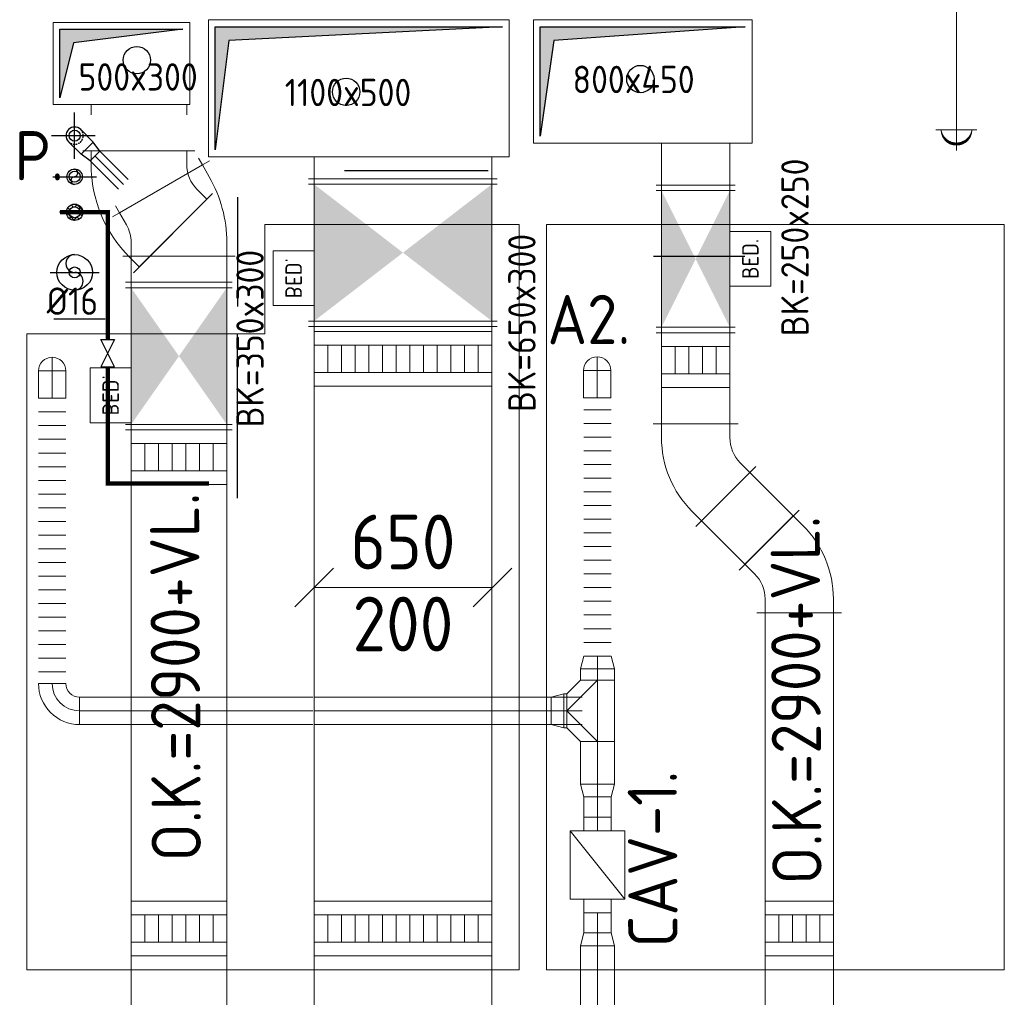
# Model space of a CAD drawing. Header units: millimetres. Extents: x -75017 to 35076, y -1757 to 51354.
# Tile 18 of 41: x -58521 to -54920, y 18546 to 22120. Entities that reach past the tile are written whole.
import ezdxf
from ezdxf.enums import TextEntityAlignment as Align

# ---------------------------------------------------------------- set-up
doc = ezdxf.new("R2010")
doc.units = ezdxf.units.MM
doc.header["$LTSCALE"] = 50
for name, pattern in [('CENTER', [50.8, 31.75, -6.35, 6.35, -6.35]), ('DASHDOT', [25.4, 12.7, -6.35, 0, -6.35]), ('HIDDEN', [9.525, 6.35, -3.175]), ('HIDDEN2', [0.1875, 0.125, -0.0625])]:
    doc.linetypes.add(name, pattern=pattern)
for name, color, linetype in [('4plfd', 254, 'Continuous'), ('60', 3, 'Continuous'), ('910-1E$0$ARC', 10, 'Continuous'), ('SCHACHT-SPARING', 7, 'Continuous'), ('WL$2----_STRAMIEN', 1, 'CENTER'), ('WL522---_HARTLIJN', 1, 'DASHDOT'), ('WL522---_VWA', 2, 'Continuous'), ('WL523---_HWA', 2, 'Continuous'), ('WL532---_GRIJS_WATER', 30, 'Continuous'), ('WL5771--_T_KANAAL-H', 1, 'Continuous'), ('WL5772--_R_KANAAL-H', 1, 'Continuous')]:
    doc.layers.add(name, color=color, linetype=linetype)
for name, color, linetype, lineweight in [('WL570---_BESTAAND-ALGMEEN', 161, 'Continuous', 0), ('WL570---_BESTAAND-HARTLIJN', 161, 'Continuous', 0), ('WL570---_BESTAAND-MAATVOERING', 160, 'Continuous', 0), ('WL570---_BESTAAND-RETOUR', 100, 'Continuous', 0), ('WL570---_BESTAAND-TOEVOER', 200, 'Continuous', 0), ('WL570---_DEMONTEREN', 10, 'Continuous', 0)]:
    doc.layers.add(name, color=color, linetype=linetype, lineweight=lineweight)
doc.layers.get('WL570---_DEMONTEREN').off()
doc.styles.add('ISO', font='ISO', dxfattribs={"height": 162})
doc.styles.add('MAATVOERING', font='ISO')

# ---------------------------------------------------------------- blocks, each defined once
blk = doc.blocks.new('BEDIENING')
blk.add_lwpolyline([(0, -100), (0, 100), (150, 100), (150, -100)], close=True)
at = {"layer": 'WL570---_BESTAAND-RETOUR', "style": 'ISO'}
blk.add_text('BED.', height=60, rotation=90, dxfattribs=at).set_placement((75, 0), align=Align.MIDDLE_CENTER)
blk = doc.blocks.new('$RPIJL2')
blk.add_lwpolyline([(94.3, 163.4, 0, 16.7, 0), (69.3, 120.1, 0, 0, 0), (10, 17.3, 0, 0, 0)], format="xyseb")
blk.add_circle((0, 0), 20)
blk = doc.blocks.new('$RPIJL')
for points in [[(10, 17.3, 0, 16.7, 0), (35, 60.6, 0, 0, 0), (94.3, 163.4, 0, 0, 0)], [(-94.3, -163.4, 0, 16.7, 0), (-69.3, -120.1, 0, 0, 0), (-10, -17.3, 0, 0, 0)]]:
    blk.add_lwpolyline(points, format="xyseb")
blk.add_circle((0, 0), 20)
blk = doc.blocks.new('*X126')
at = {"color": 0}
for p, q in [((21274.4, 13035), (21282.1, 13042.8)), ((21282.8, 13044.2), (21275.5, 13051.5)), ((21295.2, 13054.3), (21287.5, 13062)), ((21292.8, 13053.4), (21300.6, 13061.2)), ((21300.6, 13061.2), (21304.2, 13064.8)), ((21329.7, 13042.3), (21307.8, 13064.1)), ((21312.7, 13050.9), (21319.8, 13058)), ((21320.5, 13036.2), (21329, 13044.7)), ((21299.6, 13005), (21270.6, 13034)), ((21270.8, 13031.4), (21274.4, 13035)), ((21277.6, 13015.7), (21284.7, 13022.8)), ((21290.9, 13006.6), (21299.3, 13015)), ((21317.1, 13009.9), (21309.8, 13017.2)), ((21316, 13009.2), (21326.3, 13019.6)), ((21327.6, 13021.9), (21319.8, 13029.6))]:
    blk.add_line(p, q, dxfattribs=at)
blk = doc.blocks.new('KARH')
for p, q in [((1, 0.5), (0, 0.5)), ((0, -0.5), (1, -0.5))]:
    blk.add_line(p, q)
at = {"invisible_edges": 15}
blk.add_3dface([(0, 0.5), (0, -0.5), (1, -0.5), (1, 0.5)], dxfattribs=at)
blk = doc.blocks.new('OBO10000090ZH')
blk.add_lwpolyline([(-50, -100), (50, -100), (50, 0, 1), (-50, 0)], format="xyb", close=True)
at = {"layer": 'WL570---_BESTAAND-HARTLIJN'}
for points in [[(0, -100), (0, 50)], [(-50, 0), (50, 0)]]:
    blk.add_lwpolyline(points, dxfattribs=at)
blk = doc.blocks.new('FLLINE100')
blk.add_line((0, -50), (0, 50))
blk = doc.blocks.new('OEX10000100000')
at = {"rotation": 90}
for p in [(0, -50), (0, -100), (0, -150), (0, -200), (0, -250), (0, -300), (0, -350), (0, -400), (0, -450), (0, -500), (0, -550), (0, -600), (0, -650), (0, -700), (0, -750), (0, -800), (0, -850), (0, -900), (0, -950), (0, -1000)]:
    blk.add_blockref('FLLINE100', p, dxfattribs=at)
blk = doc.blocks.new('OBO10000090L')
blk.add_lwpolyline([(50, 0, 0.414214), (-100, 150), (-100, 50, -0.414214), (-50, 0)], format="xyb", close=True)
at = {"invisible_edges": 15}
for points in [[(-91.3, 49.2), (-74, 147.7), (-100, 150), (-100, 50)], [(-82.9, 47), (-48.7, 141), (-74, 147.7), (-91.3, 49.2)], [(-75, 43.3), (-25, 129.9), (-48.7, 141), (-82.9, 47)], [(-67.9, 38.3), (-3.6, 114.9), (-25, 129.9), (-75, 43.3)], [(-61.7, 32.1), (14.9, 96.4), (-3.6, 114.9), (-67.9, 38.3)], [(-56.7, 25), (29.9, 75), (14.9, 96.4), (-61.7, 32.1)], [(-53, 17.1), (41, 51.3), (29.9, 75), (-56.7, 25)], [(-50.8, 8.7), (47.7, 26), (41, 51.3), (-53, 17.1)], [(-50, 0), (50, 0), (47.7, 26), (-50.8, 8.7)]]:
    blk.add_3dface(points, dxfattribs=at)
at = {"layer": 'WL570---_BESTAAND-HARTLIJN'}
blk.add_arc((-100, 0), 100, 0, 90, dxfattribs=at)
blk = doc.blocks.new('KARO')
for p, q in [((1, 0.5), (0, 0.5)), ((0, -0.5), (1, -0.5))]:
    blk.add_line(p, q)
at = {"invisible_edges": 15}
blk.add_3dface([(0, 0.5), (0, -0.5), (1, -0.5), (1, 0.5)], dxfattribs=at)
at = {"layer": 'WL570---_BESTAAND-HARTLIJN'}
blk.add_line((0, 0), (1, 0), dxfattribs=at)
blk = doc.blocks.new('OTS12512512500H')
blk.add_lwpolyline([(-112.5, -62.5), (112.5, -62.5), (112.5, 62.5), (62.5, 112.5), (-62.5, 112.5), (-112.5, 62.5)], close=True)
at = {"layer": 'WL570---_BESTAAND-HARTLIJN'}
blk.add_line((-112.5, 0), (112.5, 0), dxfattribs=at)
at = {"layer": 'WL570---_BESTAAND-TOEVOER'}
blk.add_lwpolyline([(-112.5, 0), (0, 112.5), (112.5, 0)], dxfattribs=at)
blk = doc.blocks.new('OSV1251000460G')
blk.add_lwpolyline([(0, -62.5), (46.7, -50), (46.7, 50), (0, 62.5)], close=True)
at = {"layer": 'WL570---_BESTAAND-HARTLIJN'}
blk.add_line((0, 0), (46.7, 0), dxfattribs=at)
blk = doc.blocks.new('OEX1000094200')
at = {"rotation": 270}
for p in [(0, 900), (0, 850), (0, 800), (0, 750), (0, 700), (0, 650), (0, 600), (0, 550), (0, 500), (0, 450), (0, 400), (0, 350), (0, 300), (0, 250), (0, 200), (0, 150), (0, 100), (0, 50)]:
    blk.add_blockref('FLLINE100', p, dxfattribs=at)
blk = doc.blocks.new('VBX1001000010025000')
blk.add_lwpolyline([(50, -100), (300, -100), (300, 100), (50, 100)], close=True)
for points in [[(50, 50), (0, 50), (0, -50), (50, -50)], [(300, -50), (350, -50), (350, 50), (300, 50)]]:
    blk.add_lwpolyline(points)
at = {"layer": 'WL570---_BESTAAND-HARTLIJN'}
blk.add_line((300, 0), (350, 0), dxfattribs=at)
at = {"layer": 'WL570---_BESTAAND-TOEVOER'}
blk.add_line((50, -100), (300, 100), dxfattribs=at)
blk = doc.blocks.new('VSP35020035020010-0')
blk.add_lwpolyline([(0, -175), (200, -175), (200, 175), (0, 175)], close=True)
at = {"layer": 'WL570---_BESTAAND-TOEVOER'}
for p, q in [((50, -175), (50, 175)), ((150, -175), (150, 175)), ((50, 125), (150, 125)), ((50, 75), (150, 75)), ((50, 25), (150, 25)), ((50, -25), (150, -25)), ((50, -75), (150, -75)), ((50, -125), (150, -125))]:
    blk.add_line(p, q, dxfattribs=at)
blk = doc.blocks.new('VSP25025025025010-0')
blk.add_lwpolyline([(0, -125), (200, -125), (200, 125), (0, 125)], close=True)
at = {"layer": 'WL570---_BESTAAND-TOEVOER'}
for p, q in [((50, -125), (50, 125)), ((150, -125), (150, 125)), ((50, 75), (150, 75)), ((50, 25), (150, 25)), ((50, -25), (150, -25)), ((50, -75), (150, -75))]:
    blk.add_line(p, q, dxfattribs=at)
blk = doc.blocks.new('VSP65020065020010-0')
blk.add_lwpolyline([(0, -325), (200, -325), (200, 325), (0, 325)], close=True)
at = {"layer": 'WL570---_BESTAAND-RETOUR'}
for p, q in [((50, -325), (50, 325)), ((150, -325), (150, 325)), ((50, 275), (150, 275)), ((50, 225), (150, 225)), ((50, 175), (150, 175)), ((50, 125), (150, 125)), ((50, 75), (150, 75)), ((50, 25), (150, 25)), ((50, -25), (150, -25)), ((50, -75), (150, -75)), ((50, -125), (150, -125)), ((50, -175), (150, -175)), ((50, -225), (150, -225)), ((50, -275), (150, -275))]:
    blk.add_line(p, q, dxfattribs=at)
blk = doc.blocks.new('*X1')
at = {"color": 0}
for p, q in [((-0.34, 0.226), (-0.34, 0.298)), ((-0.33, 0.237), (-0.33, 0.309)), ((-0.32, 0.247), (-0.32, 0.319)), ((-0.31, 0.256), (-0.31, 0.329)), ((-0.3, 0.265), (-0.3, 0.338)), ((-0.29, 0.273), (-0.29, 0.347)), ((-0.28, 0.281), (-0.28, 0.355)), ((-0.27, 0.289), (-0.27, 0.363)), ((-0.26, 0.296), (-0.26, 0.37)), ((-0.25, 0.302), (-0.25, 0.377)), ((-0.24, 0.309), (-0.24, 0.383)), ((-0.23, 0.315), (-0.23, 0.389)), ((-0.22, 0.32), (-0.22, 0.395)), ((-0.21, 0.326), (-0.21, 0.4)), ((-0.2, 0.331), (-0.2, 0.405)), ((-0.19, 0.335), (-0.19, 0.41)), ((-0.18, 0.34), (-0.18, 0.415)), ((-0.17, 0.344), (-0.17, 0.419)), ((-0.16, 0.348), (-0.16, 0.423)), ((-0.15, 0.351), (-0.15, 0.426)), ((-0.14, 0.355), (-0.14, 0.43)), ((-0.13, 0.358), (-0.13, 0.433)), ((-0.12, 0.36), (-0.12, 0.436)), ((-0.11, 0.363), (-0.11, 0.439)), ((-0.1, 0.365), (-0.1, 0.441)), ((-0.09, 0.367), (-0.09, 0.443)), ((-0.08, 0.369), (-0.08, 0.445)), ((-0.07, 0.371), (-0.07, 0.447)), ((-0.06, 0.372), (-0.06, 0.448)), ((-0.05, 0.374), (-0.05, 0.449)), ((-0.04, 0.375), (-0.04, 0.45)), ((-0.03, 0.375), (-0.03, 0.451)), ((-0.02, 0.376), (-0.02, 0.452)), ((-0.01, 0.376), (-0.01, 0.452)), ((0, 0.376), (0, 0.452)), ((0.01, 0.376), (0.01, 0.452)), ((0.02, 0.376), (0.02, 0.452)), ((0.03, 0.375), (0.03, 0.451)), ((0.04, 0.375), (0.04, 0.45)), ((0.05, 0.374), (0.05, 0.449)), ((0.06, 0.372), (0.06, 0.448)), ((0.07, 0.371), (0.07, 0.447)), ((0.08, 0.369), (0.08, 0.445)), ((0.09, 0.367), (0.09, 0.443)), ((0.1, 0.365), (0.1, 0.441)), ((0.11, 0.363), (0.11, 0.439)), ((0.12, 0.36), (0.12, 0.436)), ((0.13, 0.358), (0.13, 0.433)), ((0.14, 0.355), (0.14, 0.43)), ((0.15, 0.351), (0.15, 0.426)), ((0.16, 0.348), (0.16, 0.423)), ((0.17, 0.344), (0.17, 0.419)), ((0.18, 0.34), (0.18, 0.415)), ((0.19, 0.335), (0.19, 0.41)), ((0.2, 0.331), (0.2, 0.405)), ((0.21, 0.326), (0.21, 0.4)), ((0.22, 0.32), (0.22, 0.395)), ((0.23, 0.315), (0.23, 0.389)), ((0.24, 0.309), (0.24, 0.383)), ((0.25, 0.302), (0.25, 0.377)), ((0.26, 0.296), (0.26, 0.37)), ((0.27, 0.289), (0.27, 0.363)), ((0.28, 0.281), (0.28, 0.355)), ((0.29, 0.273), (0.29, 0.347)), ((0.3, 0.265), (0.3, 0.338)), ((0.31, 0.256), (0.31, 0.329)), ((0.32, 0.247), (0.32, 0.319)), ((0.33, 0.237), (0.33, 0.309)), ((0.34, 0.226), (0.34, 0.298)), ((-0.45, 0.011), (-0.45, 0.044)), ((-0.44, 0.05), (-0.44, 0.104)), ((-0.43, 0.079), (-0.43, 0.14)), ((-0.42, 0.104), (-0.42, 0.167)), ((-0.41, 0.125), (-0.41, 0.191)), ((-0.4, 0.143), (-0.4, 0.211)), ((-0.39, 0.16), (-0.39, 0.229)), ((-0.38, 0.175), (-0.38, 0.245)), ((-0.37, 0.189), (-0.37, 0.26)), ((-0.36, 0.203), (-0.36, 0.273)), ((-0.35, 0.215), (-0.35, 0.286)), ((0.35, 0.215), (0.35, 0.286)), ((0.36, 0.203), (0.36, 0.273)), ((0.37, 0.189), (0.37, 0.26)), ((0.38, 0.175), (0.38, 0.245)), ((0.39, 0.16), (0.39, 0.229)), ((0.4, 0.143), (0.4, 0.211)), ((0.41, 0.125), (0.41, 0.191)), ((0.42, 0.104), (0.42, 0.167)), ((0.43, 0.079), (0.43, 0.14)), ((0.44, 0.05), (0.44, 0.104)), ((0.45, 0.011), (0.45, 0.044))]:
    blk.add_line(p, q, dxfattribs=at)
blk = doc.blocks.new('KARODS')
blk.add_circle((0, 0), 0.5)
at = {"layer": 'WL570---_BESTAAND-HARTLIJN'}
for p, q in [((0, -0.6), (0, 0.6)), ((-0.6, 0), (0.6, 0))]:
    blk.add_line(p, q, dxfattribs=at)
at = {"layer": 'WL570---_BESTAAND-TOEVOER'}
blk.add_blockref('*X1', (0, 0), dxfattribs=at)
blk = doc.blocks.new('OBO12500090SE')
blk.add_lwpolyline([(-62.5, 125), (-62.5, 0), (62.5, 0), (62.5, 125)])
at = {"layer": 'WL570---_BESTAAND-HARTLIJN'}
for p, q in [((0, 0), (0, 187.5)), ((-62.5, 125), (62.5, 125))]:
    blk.add_line(p, q, dxfattribs=at)
at = {"xscale": 125, "yscale": 125, "zscale": 125}
blk.add_blockref('KARODS', (0, 125), dxfattribs=at)
blk = doc.blocks.new('VKD50030000010000')
blk.add_lwpolyline([(0, 0), (500, 0), (500, 300), (0, 300)], close=True)
at = {"layer": 'WL5771--_T_KANAAL-H'}
blk.add_lwpolyline([(25, 25), (25, 275), (475, 275), (75, 225)], close=True, dxfattribs=at)
for points in [[(25, 25), (75, 225), (25, 275)], [(75, 225), (475, 275), (25, 275)]]:
    blk.add_solid(points, dxfattribs=at)
blk = doc.blocks.new('VBO3502003502005050-0')
for p, q in [((20.3, 446), (-269.6, 156.1)), ((-205, 0), (205, 0))]:
    blk.add_line(p, q)
blk.add_lwpolyline([(-175, 0), (175, 0), (175, 50, 0.198912), (34.4, 389.4), (-0.9, 424.8), (-248.4, 177.3), (-213.1, 141.9, -0.198912), (-175, 50)], format="xyb", close=True)
blk = doc.blocks.new('VKD110050000010000')
blk.add_lwpolyline([(0, 0), (1100, 0), (1100, 500), (0, 500)], close=True)
at = {"layer": 'WL5772--_R_KANAAL-H'}
blk.add_lwpolyline([(25, 25), (25, 475), (1075, 475), (75, 425)], close=True, dxfattribs=at)
for points in [[(25, 25), (75, 425), (25, 475)], [(75, 425), (1075, 475), (25, 475)]]:
    blk.add_solid(points, dxfattribs=at)
blk = doc.blocks.new('VBO3502003502005050-2')
for p, q in [((111.7, 216.6), (-243.4, 11.6)), ((-205, -131.7), (205, -131.7))]:
    blk.add_line(p, q)
blk.add_lwpolyline([(-175, -131.7), (175, -131.7), (175, -81.7, 0.131652), (110.7, 158.3), (85.7, 201.6), (-217.4, 26.6), (-192.4, -16.7, -0.131652), (-175, -81.7)], format="xyb", close=True)
blk = doc.blocks.new('VKD80045000010000')
blk.add_lwpolyline([(0, 0), (800, 0), (800, 450), (0, 450)], close=True)
at = {"layer": 'WL5771--_T_KANAAL-H'}
blk.add_lwpolyline([(25, 25), (25, 425), (775, 425), (75, 375)], close=True, dxfattribs=at)
for points in [[(25, 25), (75, 375), (25, 425)], [(75, 375), (775, 425), (25, 425)]]:
    blk.add_solid(points, dxfattribs=at)
blk = doc.blocks.new('A$C097E4F3C')
at = {"layer": 'WL570---_BESTAAND-MAATVOERING', "style": 'ISO'}
blk.add_text('BRANDWEREND ISOLEREN T/M  BRANDKLEP.', height=180, dxfattribs=at).set_placement((0, 0))
blk = doc.blocks.new('VBO2502502502505050-0')
for p, q in [((-0.4, 219.6), (-219.6, 0.4)), ((-155, -155.6), (155, -155.6))]:
    blk.add_line(p, q)
blk.add_lwpolyline([(-125, -155.6), (125, -155.6), (125, -105.6, 0.198912), (13.7, 163.1), (-21.7, 198.4), (-198.4, 21.7), (-163.1, -13.7, -0.198912), (-125, -105.6)], format="xyb", close=True)
blk = doc.blocks.new('VBO2502502502505050-1')
for p, q in [((-0.4, 219.6), (-219.6, 0.4)), ((-155, -155.6), (155, -155.6))]:
    blk.add_line(p, q)
blk.add_lwpolyline([(-125, -155.6), (125, -155.6), (125, -105.6, 0.198912), (13.7, 163.1), (-21.7, 198.4), (-198.4, 21.7), (-163.1, -13.7, -0.198912), (-125, -105.6)], format="xyb", close=True)
blk = doc.blocks.new('MVLINE')
blk.add_line((35.4, -35.4), (-35.4, 35.4))
blk = doc.blocks.new('Block plafond 7e midden')
at = {"layer": '4plfd', "linetype": 'Continuous', "lineweight": 18}
blk.add_lwpolyline([(11636, -19285), (11636, -21010), (9835, -21010), (9835, -18685), (10706, -18685), (10706, -18285), (11636, -18285)], close=True, dxfattribs=at)
at = {"layer": '4plfd', "linetype": 'Continuous', "lineweight": 18, "flags": 128}
blk.add_lwpolyline([(11736, -18285), (11736, -21010), (13410, -21010), (13410, -18285)], close=True, dxfattribs=at)

msp = doc.modelspace()

# ---------------------------------------------------------------- linework, layer by layer
at = {"layer": '60', "linetype": 'Continuous'}
for p, q in [((-57333.6, 21567.9), (-56807.5, 21567.9)), ((-56203.3, 21255.8), (-55868.9, 21255.8))]:
    msp.add_line(p, q, dxfattribs=at)
for points in [[(-57780.5, 22514.5, 0, 33.3, 0), (-57830.5, 22427.9, 0, 0, 0), (-58067.8, 22016.9, 0, 0, 0)], [(-55938.9, 22443.7, 0, 33.3, 0), (-55988.9, 22357.1, 0, 0, 0), (-56226.1, 21946.2, 0, 0, 0)], [(-56276.1, 21859.5, 0, 33.3, 0), (-56326.1, 21772.9, 0, 0, 0), (-56563.4, 21362, 0, 0, 0)], [(-58142.7, 21823.6, 0, 33.3, 0), (-58192.7, 21737, 0, 0, 0), (-58430, 21326, 0, 0, 0)]]:
    msp.add_lwpolyline(points, format="xyseb", dxfattribs=at)
for centre in [(-58092.8, 21971.7), (-56251.1, 21902.8), (-57327.2, 21856.2)]:
    msp.add_circle(centre, 50, dxfattribs=at)
at = {"layer": '910-1E$0$ARC'}
for p, q in [((-57724, 21470.8), (-57724, 21070.8)), ((-57724, 20370.8), (-57724, 20970.8))]:
    msp.add_line(p, q, dxfattribs=at)
at = {"layer": 'SCHACHT-SPARING'}
msp.add_line((-58396.1, 21026.5), (-58208.5, 21026.5), dxfattribs=at)
at = {"layer": 'WL$2----_STRAMIEN'}
msp.add_line((-58320, 21610.8), (-58320, 21780.8), dxfattribs=at)
at = {"layer": 'WL522---_HARTLIJN'}
for p, q in [((-58405, 21695.8), (-58245, 21695.8)), ((-58141.6, 21517.4), (-58245.8, 21621.5))]:
    msp.add_line(p, q, dxfattribs=at)
at = {"layer": 'WL522---_VWA'}
for p, q in [((-58297.7, 21718.1), (-58251.8, 21672.1)), ((-58342.3, 21673.5), (-58296.3, 21627.6)), ((-58251.8, 21672.1), (-58296.3, 21627.6)), ((-58228.1, 21639.2), (-58251.8, 21672.1)), ((-58263.4, 21603.9), (-58296.3, 21627.6)), ((-58263.4, 21603.9), (-58228.1, 21639.2)), ((-58123.9, 21535.1), (-58228.1, 21639.2)), ((-58159.3, 21499.7), (-58263.4, 21603.9))]:
    msp.add_line(p, q, dxfattribs=at)
at = {"layer": 'WL522---_VWA', "linetype": 'DASHDOT'}
msp.add_line((-58410, 21195.8), (-58230, 21195.8), dxfattribs=at)
at = {"layer": 'WL522---_VWA'}
msp.add_circle((-58320, 21195.8), 65, dxfattribs=at)
for centre, radius, start, end in [((-58320, 21695.8), 31.5, 45, 225), ((-58322.6, 21559.8), 14.2, 280.3695, 79.6305), ((-58319.7, 21531.8), 14, 91.4225, 268.5775), ((-58320, 21228.4), 32.4, 90.0524, 270.4778), ((-58321.5, 21163.4), 32.6, 273.5016, 86.771)]:
    msp.add_arc(centre, radius, start, end, dxfattribs=at)
at = {"layer": 'WL522---_VWA', "linetype": 'HIDDEN2'}
msp.add_arc((-58320, 21695.8), 31.5, 225, 45, dxfattribs=at)
at = {"layer": 'WL523---_HWA', "linetype": 'DASHDOT'}
msp.add_line((-58400, 21545.8), (-58240, 21545.8), dxfattribs=at)
at = {"layer": 'WL523---_HWA'}
msp.add_circle((-58320, 21545.8), 28, dxfattribs=at)
at = {"layer": 'WL532---_GRIJS_WATER', "linetype": 'DASHDOT'}
msp.add_line((-58265, 21415.8), (-58375, 21415.8), dxfattribs=at)
at = {"layer": 'WL532---_GRIJS_WATER', "const_width": 16}
for points in [[(-58373, 21415.8), (-58199, 21415.8), (-58199, 20950.7)], [(-58199, 20850.7), (-58199, 20424.4), (-57829.2, 20424.4)]]:
    msp.add_lwpolyline(points, dxfattribs=at)
at = {"layer": 'WL532---_GRIJS_WATER'}
msp.add_lwpolyline([(-58224, 20950.7), (-58174, 20950.7), (-58224, 20850.7), (-58174, 20850.7)], close=True, dxfattribs=at)
for radius in [30, 20]:
    msp.add_circle((-58320, 21415.8), radius, dxfattribs=at)
at = {"layer": 'WL570---_BESTAAND-MAATVOERING', "linetype": 'HIDDEN'}
for points in [[(-57302.2, 21899.5, 0, 33.3, 0), (-57252.2, 21986.1, 0, 0, 0), (-57014.9, 22397, 0, 0, 0)], [(-57639.4, 21315.3, 0, 33.3, 0), (-57589.4, 21401.9, 0, 0, 0), (-57352.2, 21812.9, 0, 0, 0)]]:
    msp.add_lwpolyline(points, format="xyseb", dxfattribs=at)
at = {"layer": 'WL570---_BESTAAND-MAATVOERING'}
msp.add_lwpolyline([(-57444.2, 20043.8), (-56794.2, 20043.8)], dxfattribs=at)
at = {"layer": 'WL570---_BESTAAND-RETOUR'}
for p, q in [((-57464.2, 21538), (-56774.2, 21538)), ((-57464.2, 21518), (-56774.2, 21518)), ((-57464.2, 21018), (-56774.2, 21018)), ((-57464.2, 20998), (-56774.2, 20998))]:
    msp.add_line(p, q, dxfattribs=at)
msp.add_solid([(-57444.2, 21018), (-57444.2, 21518), (-56794.2, 21518), (-56794.2, 21018)], dxfattribs=at)
at = {"layer": 'WL570---_BESTAAND-TOEVOER'}
for p, q in [((-56173.7, 21668.6), (-56173.7, 20769.6)), ((-55923.7, 21668.6), (-55923.7, 20769.6)), ((-56193.7, 21515.1), (-55903.7, 21515.1)), ((-56193.7, 21495.1), (-55903.7, 21495.1)), ((-58133.5, 21159.8), (-57743.5, 21159.8)), ((-58133.5, 21139.8), (-57743.5, 21139.8)), ((-56193.7, 20995.1), (-55903.7, 20995.1)), ((-56193.7, 20975.1), (-55903.7, 20975.1)), ((-58133.5, 20639.8), (-57743.5, 20639.8)), ((-58133.5, 20619.8), (-57743.5, 20619.8))]:
    msp.add_line(p, q, dxfattribs=at)
for points in [[(-56173.7, 20995.1), (-56173.7, 21495.1), (-55923.7, 21495.1), (-55923.7, 20995.1)], [(-58113.5, 20639.8), (-58113.5, 21139.8), (-57763.5, 21139.8), (-57763.5, 20639.8)]]:
    msp.add_solid(points, dxfattribs=at)

# ---------------------------------------------------------------- block references
at = {"layer": 'SCHACHT-SPARING'}
msp.add_blockref('$RPIJL', (-58320, 21545.8), dxfattribs=at)
for name, p, rotation in [('$RPIJL2', (-58320, 21695.8), 180), ('$RPIJL', (-58320, 21415.8), 179.9999999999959), ('$RPIJL', (-58320, 21195.8), 179.9999999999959)]:
    msp.add_blockref(name, p, dxfattribs=dict(at, rotation=rotation))
at = {"layer": 'WL532---_GRIJS_WATER', "xscale": -1, "rotation": 269.999999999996}
msp.add_blockref('*X126', (-71355, 115.3), dxfattribs=at)
at = {"layer": 'WL570---_BESTAAND-ALGMEEN'}
msp.add_blockref('BEDIENING', (-55923.7, 21245.1), dxfattribs=at)
at = {"layer": 'WL570---_BESTAAND-ALGMEEN', "xscale": -1, "rotation": 359.9999999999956}
for p in [(-57444.2, 21174.4), (-58113.5, 20746.5)]:
    msp.add_blockref('BEDIENING', p, dxfattribs=at)
at = {"layer": 'WL570---_BESTAAND-MAATVOERING'}
msp.add_blockref('A$C097E4F3C', (-62873.4, 21532.2), dxfattribs=at)
at = {"layer": 'WL570---_BESTAAND-MAATVOERING', "xscale": 2, "yscale": 2, "zscale": 2, "rotation": 90}
for p in [(-57444.2, 20043.8), (-56791.9, 20043.8)]:
    msp.add_blockref('MVLINE', p, dxfattribs=at)
at = {"layer": 'WL570---_BESTAAND-RETOUR'}
for name, p in [('VKD110050000010000', (-57830.8, 21618.9)), ('OBO10000090ZH', (-58402.1, 20835.6)), ('OBO10000090ZH', (-56409.1, 20837.2)), ('OEX10000100000', (-58402.1, 20735.6)), ('OEX1000094200', (-56407.9, 19793.4))]:
    msp.add_blockref(name, p, dxfattribs=at)
for name, p, xscale, yscale, zscale, rotation in [('KARH', (-57119.2, 21618.9), 685.7659797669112, 650, 200, 270), ('KARH', (-57119.2, 19055.2), 1863.525532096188, 650, 200, 90), ('KARO', (-56407.9, 19705.4), 41.32562712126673, 125, 125, 90), ('KARO', (-56463.8, 19592.9), 979.1609700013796, 100, 100, 180), ('KARO', (-56520.4, 19592.9), 9.953141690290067, 125, 125, 180), ('KARO', (-56407.9, 19480.4), 155.407164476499, 125, 125, 270), ('KARO', (-56407.9, 19278.4), 73.71829691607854, 100, 100, 270), ('KARH', (-57119.2, 19260.5), 1617.310417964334, 650, 200, 270), ('KARO', (-56407.9, 18780.9), -73.71829691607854, 100, 100, 270), ('KARO', (-56407.9, 18734.3), 435.9803606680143, 125, 125, 270)]:
    msp.add_blockref(name, p, dxfattribs=dict(at, xscale=xscale, yscale=yscale, zscale=zscale, rotation=rotation))
for name, p, rotation in [('VSP65020065020010-0', (-57119.2, 20779.5), 90), ('OSV1251000460G', (-56407.9, 19746.8), 90), ('OTS12512512500H', (-56407.9, 19592.9), 90), ('OBO10000090L', (-58402.1, 19692.9), 180), ('OSV1251000460G', (-56530.5, 19592.9), 180), ('OSV1251000460G', (-56407.9, 19325), 270), ('VBX1001000010025000', (-56407.9, 18854.7), 90.0000000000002), ('VSP65020065020010-0', (-57119.2, 18696.8), 90)]:
    msp.add_blockref(name, p, dxfattribs=dict(at, rotation=rotation))
at = {"layer": 'WL570---_BESTAAND-RETOUR', "yscale": 100, "zscale": 100}
for p, xscale in [((-58302.1, 19592.9), 230.8682897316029), ((-58071.2, 19592.9), 350.0459050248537), ((-57763.3, 19592.9), 314.4148092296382)]:
    msp.add_blockref('KARO', p, dxfattribs=dict(at, xscale=xscale))
at = {"layer": 'WL570---_BESTAAND-RETOUR', "xscale": -1, "rotation": 270}
msp.add_blockref('OSV1251000460G', (-56407.9, 18734.3), dxfattribs=at)
at = {"layer": 'WL570---_BESTAAND-TOEVOER'}
for name, p in [('Block plafond 7e midden', (-68330, 39655.8)), ('VKD80045000010000', (-56642.4, 21668.9)), ('VKD50030000010000', (-58398.7, 21809.5)), ('VBO3502003502005050-2', (-57938.5, 21386.9)), ('VBO2502502502505050-1', (-55670, 20107.5))]:
    msp.add_blockref(name, p, dxfattribs=at)
for p, xscale, yscale, zscale, rotation in [((-58084.9, 21810.6), 38.34701639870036, 350, 200, 270), ((-58019, 21526.5), 29.42924790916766, 350, 200, 299.9999999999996), ((-57938.5, 21255.2), 3611.958056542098, 350, 200, 269.9999999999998), ((-56048.7, 20940.4), 298.5397396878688, 250, 250, 270), ((-55938.7, 20376.2), 224.3814955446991, 250, 250, 314.9999999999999), ((-55670, 19951.9), 4149.179458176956, 250, 250, 270)]:
    msp.add_blockref('KARH', p, dxfattribs=dict(at, xscale=xscale, yscale=yscale, zscale=zscale, rotation=rotation))
for name, p, rotation in [('VBO3502003502005050-0', (-58084.9, 21640.5), 180), ('VSP25025025025010-0', (-56048.7, 20775.1), 90), ('VBO2502502502505050-0', (-56048.7, 20486.2), 180), ('VSP35020035020010-0', (-57938.5, 20419.9), 90), ('VSP35020035020010-0', (-57938.5, 18696.8), 90), ('VSP25025025025010-0', (-55670, 18696.8), 90)]:
    msp.add_blockref(name, p, dxfattribs=dict(at, rotation=rotation))
at = {"layer": 'WL570---_DEMONTEREN', "xscale": 3476.820419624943, "yscale": 125, "zscale": 125, "rotation": 90}
msp.add_blockref('KARO', (-55095, 21841.9), dxfattribs=at)
at = {"layer": 'WL570---_DEMONTEREN', "rotation": 180}
msp.add_blockref('OBO12500090SE', (-55095, 21841.9), dxfattribs=at)

# ---------------------------------------------------------------- texts
at = {"layer": 'WL570---_BESTAAND-MAATVOERING', "style": 'ISO'}
for s, p in [('500x300', (-58305.7, 21830.4)), ('800x450', (-56499, 21821.2))]:
    msp.add_text(s, height=100, rotation=360, dxfattribs=at).set_placement(p, align=Align.BOTTOM_LEFT)
msp.add_text('1100x500', height=100, dxfattribs=at).set_placement((-57551.4, 21773.6), align=Align.BOTTOM_LEFT)
at = {"layer": 'WL570---_BESTAAND-MAATVOERING'}
for s, rotation, style, p in [('A2.', 0.2464, 'MAATVOERING', (-56590.7, 20933)), ('O.K.=2900+VL.', 90.3148, 'ISO', (-57857.7, 19043.2)), ('O.K.=2900+VL.', 90.3148, 'ISO', (-55587.9, 18958.4)), ('CAV-1.', 90.2464, 'MAATVOERING', (-56114.7, 18728.7))]:
    msp.add_text(s, height=180, rotation=rotation, dxfattribs=dict(at, style=style)).set_placement(p)
at = {"layer": 'WL570---_BESTAAND-MAATVOERING', "style": 'MAATVOERING'}
for s, p in [('650', (-57119.2, 20110.4)), ('200', (-57119.2, 19810.4))]:
    msp.add_text(s, height=200, dxfattribs=at).set_placement(p, align=Align.CENTER)
at = {"layer": 'WL570---_BESTAAND-RETOUR', "style": 'ISO'}
msp.add_text('%%c16', height=100, dxfattribs=at).set_placement((-58422.1, 21010.7), align=Align.BOTTOM_LEFT)
at = {"layer": 'WL570---_BESTAAND-TOEVOER', "style": 'ISO'}
for s, p in [('BK=250x250', (-55686, 21287.4)), ('BK=650x300', (-56684.4, 21011.2)), ('BK=350x300', (-57678.6, 20953.8))]:
    msp.add_text(s, height=100, rotation=90, dxfattribs=at).set_placement(p, align=Align.MIDDLE)

doc.saveas('drawing.dxf')
